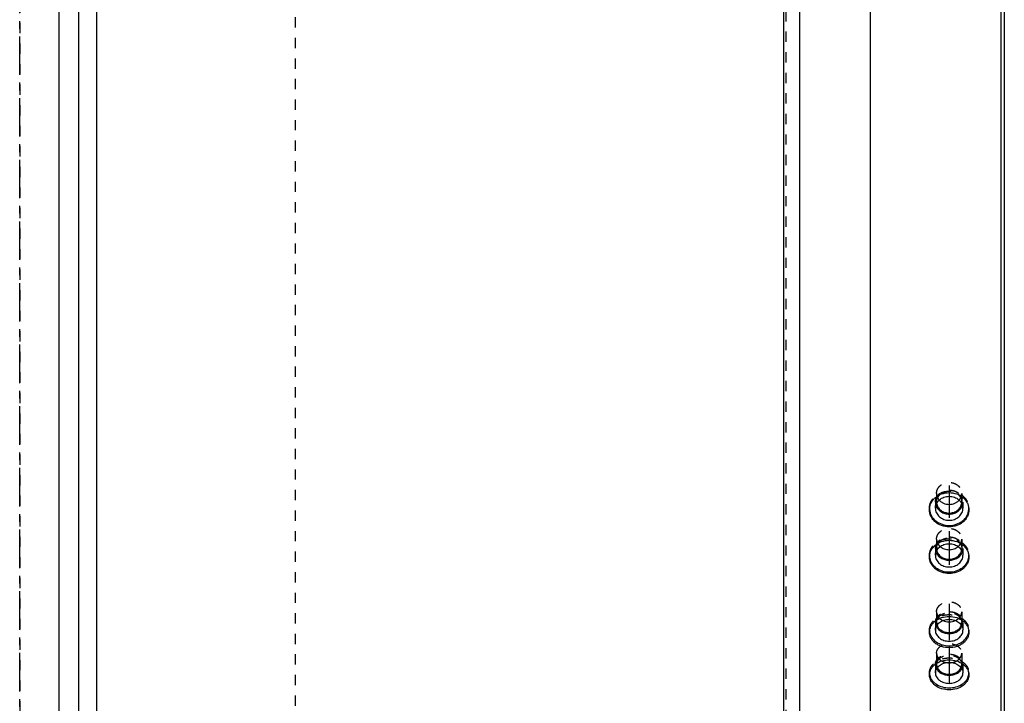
# Model space of a CAD drawing. Header units: millimetres. Extents: x -130 to 1130, y -374 to 1374.
# Tile 5 of 12: x 500 to 1125, y 49 to 483. Entities that reach past the tile are written whole.
import ezdxf

# ---------------------------------------------------------------- set-up
doc = ezdxf.new("R2010")
doc.units = ezdxf.units.MM
doc.header["$LTSCALE"] = 65.185185
doc.linetypes.add('CENTER', pattern=[0.6, 0.375, -0.075, 0.075, -0.075])
doc.linetypes.add('HIDDEN', pattern=[0.2, 0.1, -0.1])
doc.layers.add('ACHSEN_S', color=7, linetype='CONTINUOUS')
doc.layers.add('KONST.EL_MIT_GEO', color=7, linetype='CONTINUOUS')

msp = doc.modelspace()

# ---------------------------------------------------------------- linework, layer by layer
at = {"layer": 'ACHSEN_S', "color": 2, "linetype": 'CENTER'}
msp.add_line((500, -373.86), (500, 1373.86), dxfattribs=at)
at = {"layer": 'KONST.EL_MIT_GEO', "color": 7, "linetype": 'Continuous'}
for p, q in [((549.02, -224), (549.02, 1224)), ((985, -224), (985, 1224)), ((525, -214), (525, 1214)), ((537.5, -217.35), (537.5, 1217.35)), ((995, 1214), (995, -214)), ((1040, -167), (1040, 1167)), ((1123, -167), (1123, 1167)), ((1125, 1165), (1125, -165))]:
    msp.add_line(p, q, dxfattribs=at)
at = {"layer": 'KONST.EL_MIT_GEO', "color": 8, "linetype": 'HIDDEN'}
for p, q in [((986.22, 1165.91), (986.22, -165.91)), ((675, -122.18), (675, 1122.18)), ((500, 1106.21), (500, -106.21)), ((1082, 181.99), (1082, 176.48)), ((1098, 181.99), (1098, 176.48)), ((1081.25, 176.48), (1081.25, 172.54)), ((1098.75, 176.48), (1098.75, 172.54)), ((1077.5, 172.54), (1077.5, 171.55)), ((1102.5, 172.54), (1102.5, 171.55)), ((1082, 153.01), (1082, 146.99)), ((1098, 153.01), (1098, 146.99)), ((1081.25, 146.99), (1081.25, 142.7)), ((1098.75, 146.99), (1098.75, 142.7)), ((1077.5, 142.7), (1077.5, 141.62)), ((1102.5, 142.7), (1102.5, 141.62)), ((1082, 106.86), (1082, 100.04)), ((1098, 106.86), (1098, 100.04)), ((1081.25, 100.04), (1081.25, 95.17)), ((1098.75, 100.04), (1098.75, 95.17)), ((1077.5, 95.17), (1077.5, 93.96)), ((1102.5, 95.17), (1102.5, 93.96)), ((1082, 80.59), (1082, 73.31)), ((1098, 80.59), (1098, 73.31)), ((1081.25, 73.31), (1081.25, 68.12)), ((1098.75, 73.31), (1098.75, 68.12)), ((1077.5, 68.12), (1077.5, 66.82)), ((1102.5, 68.12), (1102.5, 66.82))]:
    msp.add_line(p, q, dxfattribs=at)
at = {"layer": 'KONST.EL_MIT_GEO', "color": 2, "linetype": 'CENTER'}
for p, q in [((1090, 186.99), (1090, 166.55)), ((1090, 158.01), (1090, 136.62)), ((1090, 111.86), (1090, 88.96)), ((1090, 85.59), (1090, 61.82))]:
    msp.add_line(p, q, dxfattribs=at)
at = {"layer": 'KONST.EL_MIT_GEO', "color": 8, "linetype": 'HIDDEN'}
for centre, radius, start, end in [((1088.14, 182), 6.14, 180.06448, 197.54964), ((1091.86, 182), 6.14, 342.45036, 359.93552), ((1087.96, 176.48), 6.71, 180.05998, 197.13379), ((1088.08, 176.48), 6.08, 180.00727, 187.21826), ((1088.38, 182.08), 6.4, 197.55203, 206.38742), ((1091.62, 182.08), 6.4, 333.61258, 342.44797), ((1091.92, 176.48), 6.08, 352.78174, 359.99273), ((1092.04, 176.48), 6.71, 342.86621, 359.94002), ((1086.97, 172.54), 9.47, 180.00105, 182.97635), ((1093.03, 172.54), 9.47, 357.02371, 359.99895), ((1088.3, 153.23), 6.34, 208.24685, 210.57961), ((1091.7, 153.23), 6.34, 329.42039, 331.75316), ((1087.74, 147), 5.74, 180.02861, 191.18693), ((1092.26, 147), 5.74, 348.81307, 359.97139), ((1086.4, 142.7), 8.9, 180.0015, 183.45248), ((1093.6, 142.7), 8.9, 356.5476, 359.9985), ((1085.38, 95.17), 7.88, 180.00283, 184.41231), ((1094.62, 95.17), 7.88, 355.58767, 359.99717), ((1086.67, 73.31), 4.67, 168.72691, 179.96362), ((1093.33, 73.31), 4.67, 0.03636, 11.27099), ((1084.74, 68.12), 7.24, 180.00436, 185.15354), ((1095.26, 68.12), 7.24, 354.84854, 359.99564)]:
    msp.add_arc(centre, radius, start, end, dxfattribs=at)
at = {"layer": 'KONST.EL_MIT_GEO', "color": 7, "linetype": 'Continuous'}
for centre, radius, start, end in [((1087, 172.54), 9.5, 182.97645, 185.93324), ((1087, 172.54), 9.5, 185.93309, 186.26036), ((1093, 172.54), 9.5, 353.73964, 354.06691), ((1093, 172.54), 9.5, 354.06676, 357.02361), ((1086.42, 142.7), 8.92, 183.45259, 186.45915), ((1086.44, 142.7), 8.94, 186.45888, 186.87174), ((1093.58, 142.7), 8.92, 353.54085, 356.54749), ((1093.56, 142.7), 8.94, 353.12826, 353.54112), ((1085.43, 95.18), 7.93, 184.41501, 188.77037), ((1085.47, 95.18), 7.97, 188.76808, 189.1378), ((1094.53, 95.18), 7.97, 350.8622, 351.23192), ((1094.57, 95.18), 7.93, 351.22963, 355.58497), ((1090, 84.99), 10.49, 260.66802, 279.33198), ((1084.81, 68.12), 7.31, 185.1569, 189.53011), ((1084.89, 68.14), 7.39, 189.52862, 191.8858), ((1095.11, 68.14), 7.39, 348.1142, 350.47138), ((1095.19, 68.12), 7.31, 350.46989, 354.84518)]:
    msp.add_arc(centre, radius, start, end, dxfattribs=at)
at = {"layer": 'KONST.EL_MIT_GEO', "color": 8, "linetype": 'HIDDEN'}
for points, knots in [([(1082, 181.99), (1082, 182.45), (1082.1, 183.37), (1082.57, 184.69), (1083.32, 185.9), (1084.67, 187.33), (1086.91, 188.61), (1090, 189.13), (1093.09, 188.61), (1095.33, 187.33), (1096.68, 185.9), (1097.43, 184.69), (1097.9, 183.37), (1098, 182.45), (1098, 181.99)], [0, 0, 0, 0, 0.058309, 0.117308, 0.177562, 0.239418, 0.367477, 0.5, 0.632523, 0.760582, 0.822438, 0.882692, 0.941691, 1, 1, 1, 1]), ([(1077.5, 172.54), (1077.5, 173.25), (1077.66, 174.69), (1078.39, 176.75), (1079.56, 178.65), (1081.67, 180.88), (1085.18, 182.88), (1090, 183.69), (1094.82, 182.88), (1098.33, 180.88), (1100.44, 178.65), (1101.61, 176.75), (1102.34, 174.69), (1102.5, 173.25), (1102.5, 172.54)], [0, 0, 0, 0, 0.058309, 0.117308, 0.177562, 0.239418, 0.367477, 0.5, 0.632523, 0.760582, 0.822438, 0.882692, 0.941691, 1, 1, 1, 1]), ([(1081.25, 176.48), (1081.25, 176.98), (1081.36, 177.98), (1081.87, 179.43), (1082.69, 180.75), (1084.17, 182.31), (1086.62, 183.72), (1090, 184.29), (1093.38, 183.72), (1095.83, 182.31), (1097.31, 180.75), (1098.13, 179.43), (1098.64, 177.98), (1098.75, 176.98), (1098.75, 176.48)], [0, 0, 0, 0, 0.058309, 0.117308, 0.177562, 0.239418, 0.367477, 0.5, 0.632523, 0.760582, 0.822438, 0.882692, 0.941691, 1, 1, 1, 1]), ([(1084.12, 181.2), (1084.88, 181.92), (1086.76, 183.06), (1090, 183.63), (1093.24, 183.06), (1095.12, 181.92), (1095.88, 181.2)], [0, 0, 0, 0, 0.245316, 0.5, 0.754684, 1, 1, 1, 1]), ([(1082, 176.48), (1082, 176.91), (1082.09, 177.78), (1082.65, 179.47), (1083.47, 180.58), (1084.12, 181.2)], [0, 0, 0, 0, 0.244688, 0.491993, 1, 1, 1, 1]), ([(1082.65, 179.23), (1082.72, 179.1), (1083, 178.58), (1083.35, 178.1), (1083.64, 177.77)], [0, 0, 0, 0, 0.247377, 1, 1, 1, 1]), ([(1095.88, 181.2), (1096.53, 180.58), (1097.35, 179.47), (1097.91, 177.78), (1098, 176.91), (1098, 176.48)], [0, 0, 0, 0, 0.508007, 0.755312, 1, 1, 1, 1]), ([(1096.36, 177.77), (1096.46, 177.88), (1096.83, 178.34), (1097.15, 178.84), (1097.35, 179.23)], [0, 0, 0, 0, 0.253271, 1, 1, 1, 1]), ([(1082, 153.01), (1082, 153.45), (1082.11, 154.35), (1082.57, 155.63), (1083.32, 156.8), (1084.68, 158.19), (1086.92, 159.43), (1090, 159.93), (1093.08, 159.43), (1095.32, 158.19), (1096.68, 156.8), (1097.43, 155.63), (1097.89, 154.35), (1098, 153.45), (1098, 153.01)], [0, 0, 0, 0, 0.057314, 0.115486, 0.175212, 0.236909, 0.365749, 0.5, 0.634251, 0.763091, 0.824788, 0.884514, 0.942686, 1, 1, 1, 1]), ([(1077.5, 142.7), (1077.5, 143.39), (1077.66, 144.78), (1078.39, 146.78), (1079.56, 148.62), (1081.68, 150.79), (1085.19, 152.72), (1090, 153.5), (1094.81, 152.72), (1098.32, 150.79), (1100.44, 148.62), (1101.61, 146.78), (1102.34, 144.78), (1102.5, 143.39), (1102.5, 142.7)], [0, 0, 0, 0, 0.057314, 0.115486, 0.175212, 0.236909, 0.365749, 0.5, 0.634251, 0.763091, 0.824788, 0.884514, 0.942686, 1, 1, 1, 1]), ([(1081.25, 146.99), (1081.25, 147.48), (1081.36, 148.45), (1081.87, 149.85), (1082.69, 151.14), (1084.18, 152.66), (1086.64, 154.01), (1090, 154.56), (1093.36, 154.01), (1095.82, 152.66), (1097.31, 151.14), (1098.13, 149.85), (1098.64, 148.45), (1098.75, 147.48), (1098.75, 146.99)], [0, 0, 0, 0, 0.057314, 0.115486, 0.175212, 0.236909, 0.365749, 0.5, 0.634251, 0.763091, 0.824788, 0.884514, 0.942686, 1, 1, 1, 1]), ([(1082, 153.01), (1082, 152.53), (1082.12, 151.56), (1082.48, 150.66), (1082.71, 150.23)], [0, 0, 0, 0, 0.495676, 1, 1, 1, 1]), ([(1082, 146.99), (1082, 147.61), (1082.2, 148.86), (1082.79, 149.98), (1083.16, 150.49)], [0, 0, 0, 0, 0.493185, 1, 1, 1, 1]), ([(1082.84, 150), (1082.93, 149.84), (1083.34, 149.21), (1083.86, 148.66), (1084.29, 148.29)], [0, 0, 0, 0, 0.245558, 1, 1, 1, 1]), ([(1083.16, 150.49), (1083.52, 150.99), (1084.4, 151.92), (1086.06, 152.95), (1087.97, 153.6), (1090, 153.81), (1092.03, 153.6), (1093.94, 152.95), (1095.6, 151.92), (1096.48, 150.99), (1096.84, 150.49)], [0, 0, 0, 0, 0.118415, 0.241986, 0.369805, 0.5, 0.630195, 0.758014, 0.881585, 1, 1, 1, 1]), ([(1095.71, 148.29), (1095.86, 148.41), (1096.41, 148.92), (1096.88, 149.52), (1097.16, 150)], [0, 0, 0, 0, 0.255415, 1, 1, 1, 1]), ([(1096.84, 150.49), (1097.21, 149.98), (1097.8, 148.86), (1098, 147.61), (1098, 146.99)], [0, 0, 0, 0, 0.506815, 1, 1, 1, 1]), ([(1097.29, 150.23), (1097.52, 150.66), (1097.88, 151.56), (1098, 152.53), (1098, 153.01)], [0, 0, 0, 0, 0.504324, 1, 1, 1, 1]), ([(1081.25, 146.99), (1081.25, 146.81), (1081.28, 146.08), (1081.44, 145.36), (1081.63, 144.84)], [0, 0, 0, 0, 0.249104, 1, 1, 1, 1]), ([(1098.37, 144.84), (1098.43, 145.02), (1098.65, 145.71), (1098.75, 146.45), (1098.75, 146.99)], [0, 0, 0, 0, 0.252341, 1, 1, 1, 1]), ([(1082, 106.86), (1082, 107.28), (1082.11, 108.12), (1082.57, 109.33), (1083.33, 110.43), (1084.69, 111.74), (1086.94, 112.9), (1090, 113.37), (1093.06, 112.9), (1095.31, 111.74), (1096.67, 110.43), (1097.43, 109.33), (1097.89, 108.12), (1098, 107.28), (1098, 106.86)], [0, 0, 0, 0, 0.055375, 0.111946, 0.170666, 0.232079, 0.362448, 0.5, 0.637552, 0.767921, 0.829334, 0.888054, 0.944625, 1, 1, 1, 1]), ([(1081.25, 100.04), (1081.25, 100.5), (1081.37, 101.42), (1081.88, 102.74), (1082.7, 103.95), (1084.19, 105.38), (1086.66, 106.65), (1090, 107.16), (1093.34, 106.65), (1095.81, 105.38), (1097.3, 103.95), (1098.12, 102.74), (1098.63, 101.42), (1098.75, 100.5), (1098.75, 100.04)], [0, 0, 0, 0, 0.055375, 0.111946, 0.170666, 0.232079, 0.362448, 0.5, 0.637552, 0.767921, 0.829334, 0.888054, 0.944625, 1, 1, 1, 1]), ([(1082, 106.86), (1082, 106.26), (1082.23, 105.02), (1082.86, 103.94), (1083.25, 103.45)], [0, 0, 0, 0, 0.48952, 1, 1, 1, 1]), ([(1082.32, 101.82), (1082.57, 102.49), (1083.37, 103.79), (1085.19, 105.25), (1087.47, 106.18), (1090, 106.5), (1092.53, 106.18), (1094.81, 105.25), (1096.63, 103.79), (1097.43, 102.49), (1097.68, 101.82)], [0, 0, 0, 0, 0.113253, 0.235077, 0.365103, 0.5, 0.634897, 0.764923, 0.886747, 1, 1, 1, 1]), ([(1096.75, 103.45), (1097.14, 103.94), (1097.77, 105.02), (1098, 106.26), (1098, 106.86)], [0, 0, 0, 0, 0.51048, 1, 1, 1, 1]), ([(1077.5, 95.17), (1077.5, 95.82), (1077.67, 97.14), (1078.39, 99.03), (1079.57, 100.76), (1081.14, 102.26), (1083.05, 103.49), (1085.97, 104.72), (1090, 105.34), (1094.03, 104.72), (1096.95, 103.49), (1098.86, 102.26), (1100.43, 100.76), (1101.61, 99.03), (1102.33, 97.14), (1102.5, 95.82), (1102.5, 95.17)], [0, 0, 0, 0, 0.055318, 0.111833, 0.170493, 0.231844, 0.295981, 0.362587, 0.5, 0.637413, 0.704019, 0.768156, 0.829507, 0.888167, 0.944682, 1, 1, 1, 1]), ([(1081.25, 100.04), (1081.25, 99.63), (1081.35, 98.79), (1081.63, 97.99), (1081.81, 97.61)], [0, 0, 0, 0, 0.495504, 1, 1, 1, 1]), ([(1082, 100.04), (1082, 100.19), (1082.03, 100.8), (1082.16, 101.4), (1082.32, 101.82)], [0, 0, 0, 0, 0.24866, 1, 1, 1, 1]), ([(1082, 100.04), (1082, 99.91), (1082.02, 99.36), (1082.14, 98.81), (1082.27, 98.42)], [0, 0, 0, 0, 0.248879, 1, 1, 1, 1]), ([(1083.25, 103.45), (1083.31, 103.39), (1083.53, 103.12), (1083.77, 102.87), (1083.97, 102.69)], [0, 0, 0, 0, 0.246852, 1, 1, 1, 1]), ([(1083.97, 102.69), (1084.11, 102.56), (1084.74, 102.03), (1085.46, 101.61), (1086.02, 101.36)], [0, 0, 0, 0, 0.243616, 1, 1, 1, 1]), ([(1093.98, 101.36), (1094.17, 101.44), (1094.9, 101.81), (1095.58, 102.28), (1096.03, 102.69)], [0, 0, 0, 0, 0.256919, 1, 1, 1, 1]), ([(1096.03, 102.69), (1096.1, 102.75), (1096.35, 102.99), (1096.59, 103.25), (1096.75, 103.45)], [0, 0, 0, 0, 0.253365, 1, 1, 1, 1]), ([(1097.68, 101.82), (1097.73, 101.68), (1097.92, 101.1), (1098, 100.5), (1098, 100.04)], [0, 0, 0, 0, 0.252995, 1, 1, 1, 1]), ([(1097.73, 98.42), (1097.78, 98.55), (1097.93, 99.08), (1098, 99.63), (1098, 100.04)], [0, 0, 0, 0, 0.252486, 1, 1, 1, 1]), ([(1098.19, 97.61), (1098.37, 97.99), (1098.65, 98.79), (1098.75, 99.63), (1098.75, 100.04)], [0, 0, 0, 0, 0.504496, 1, 1, 1, 1]), ([(1082, 80.59), (1082, 80.99), (1082.11, 81.8), (1082.74, 83.37), (1084.32, 85.09), (1086.95, 86.37), (1090, 86.82), (1093.05, 86.37), (1095.68, 85.09), (1097.26, 83.37), (1097.89, 81.8), (1098, 80.99), (1098, 80.59)], [0, 0, 0, 0, 0.0541, 0.109644, 0.228415, 0.360023, 0.5, 0.639977, 0.771585, 0.890356, 0.9459, 1, 1, 1, 1]), ([(1077.5, 68.12), (1077.5, 68.74), (1077.67, 70.01), (1078.4, 71.82), (1079.58, 73.47), (1081.72, 75.44), (1085.24, 77.17), (1090, 77.86), (1094.76, 77.17), (1098.28, 75.44), (1100.42, 73.47), (1101.6, 71.82), (1102.33, 70.01), (1102.5, 68.74), (1102.5, 68.12)], [0, 0, 0, 0, 0.054029, 0.109499, 0.167539, 0.228774, 0.360208, 0.5, 0.639792, 0.771226, 0.832461, 0.890501, 0.945971, 1, 1, 1, 1]), ([(1081.25, 73.31), (1081.25, 73.75), (1081.37, 74.64), (1081.88, 75.9), (1082.7, 77.06), (1084.21, 78.44), (1086.67, 79.65), (1090, 80.13), (1093.33, 79.65), (1095.79, 78.44), (1097.3, 77.06), (1098.12, 75.9), (1098.63, 74.64), (1098.75, 73.75), (1098.75, 73.31)], [0, 0, 0, 0, 0.054029, 0.109499, 0.167539, 0.228774, 0.360208, 0.5, 0.639792, 0.771226, 0.832461, 0.890501, 0.945971, 1, 1, 1, 1]), ([(1082, 80.59), (1082, 79.93), (1082.3, 78.57), (1083.1, 77.45), (1083.59, 76.95)], [0, 0, 0, 0, 0.484188, 1, 1, 1, 1]), ([(1082.09, 74.22), (1082.16, 74.58), (1082.39, 75.3), (1083.19, 76.66), (1084.78, 78.09), (1087.23, 79.15), (1090, 79.52), (1092.77, 79.15), (1095.22, 78.09), (1096.81, 76.66), (1097.61, 75.3), (1097.84, 74.58), (1097.91, 74.22)], [0, 0, 0, 0, 0.054169, 0.110346, 0.230505, 0.361821, 0.500001, 0.638182, 0.769496, 0.889654, 0.945831, 1, 1, 1, 1]), ([(1083.59, 76.95), (1083.71, 76.83), (1084.22, 76.34), (1084.8, 75.94), (1085.27, 75.68)], [0, 0, 0, 0, 0.242874, 1, 1, 1, 1]), ([(1085.27, 75.68), (1085.5, 75.55), (1086.46, 75.08), (1087.5, 74.77), (1088.3, 74.64)], [0, 0, 0, 0, 0.243384, 1, 1, 1, 1]), ([(1091.7, 74.64), (1091.97, 74.69), (1093.02, 74.9), (1094.03, 75.29), (1094.73, 75.68)], [0, 0, 0, 0, 0.256641, 1, 1, 1, 1]), ([(1094.73, 75.68), (1094.89, 75.77), (1095.49, 76.13), (1096.05, 76.58), (1096.41, 76.95)], [0, 0, 0, 0, 0.257663, 1, 1, 1, 1]), ([(1096.41, 76.95), (1096.9, 77.45), (1097.7, 78.57), (1098, 79.93), (1098, 80.59)], [0, 0, 0, 0, 0.515812, 1, 1, 1, 1]), ([(1081.25, 73.31), (1081.25, 72.87), (1081.37, 71.96), (1081.72, 71.11), (1081.94, 70.71)], [0, 0, 0, 0, 0.49315, 1, 1, 1, 1]), ([(1082, 73.31), (1082, 73.15), (1082.03, 72.5), (1082.21, 71.86), (1082.4, 71.41)], [0, 0, 0, 0, 0.247875, 1, 1, 1, 1]), ([(1097.6, 71.41), (1097.67, 71.57), (1097.89, 72.17), (1098, 72.83), (1098, 73.31)], [0, 0, 0, 0, 0.254469, 1, 1, 1, 1]), ([(1098.06, 70.71), (1098.28, 71.11), (1098.63, 71.96), (1098.75, 72.87), (1098.75, 73.31)], [0, 0, 0, 0, 0.50685, 1, 1, 1, 1])]:
    msp.add_open_spline(points, degree=3, knots=knots, dxfattribs=at)
at = {"layer": 'KONST.EL_MIT_GEO', "color": 7, "linetype": 'Continuous'}
for points, knots in [([(1077.5, 171.55), (1077.5, 172.27), (1077.66, 173.71), (1078.39, 175.77), (1079.56, 177.68), (1081.67, 179.92), (1085.17, 181.94), (1090, 182.77), (1094.83, 181.94), (1098.33, 179.92), (1100.44, 177.68), (1101.61, 175.77), (1102.34, 173.71), (1102.5, 172.27), (1102.5, 171.55)], [0, 0, 0, 0, 0.058255, 0.117301, 0.177654, 0.239607, 0.367695, 0.5, 0.632305, 0.760393, 0.822346, 0.882699, 0.941745, 1, 1, 1, 1]), ([(1081.25, 172.54), (1081.25, 173.04), (1081.36, 174.04), (1081.87, 175.49), (1082.69, 176.81), (1084.17, 178.37), (1086.62, 179.78), (1090, 180.35), (1093.38, 179.78), (1095.83, 178.37), (1097.31, 176.81), (1098.13, 175.49), (1098.64, 174.04), (1098.75, 173.04), (1098.75, 172.54)], [0, 0, 0, 0, 0.058309, 0.117308, 0.177562, 0.239418, 0.367477, 0.5, 0.632523, 0.760582, 0.822438, 0.882692, 0.941691, 1, 1, 1, 1]), ([(1082.05, 175.71), (1082.1, 175.29), (1082.3, 174.45), (1083.04, 172.85), (1084.6, 171.13), (1087.12, 169.82), (1090, 169.36), (1092.88, 169.82), (1095.4, 171.13), (1096.96, 172.85), (1097.7, 174.45), (1097.9, 175.29), (1097.95, 175.71)], [0, 0, 0, 0, 0.058327, 0.117571, 0.239713, 0.367904, 0.5, 0.632096, 0.760287, 0.882429, 0.941673, 1, 1, 1, 1]), ([(1083.64, 177.77), (1084.02, 177.34), (1084.89, 176.56), (1086.97, 175.39), (1090, 174.79), (1093.03, 175.39), (1095.11, 176.56), (1095.98, 177.34), (1096.36, 177.77)], [0, 0, 0, 0, 0.120714, 0.245112, 0.5, 0.754888, 0.879286, 1, 1, 1, 1]), ([(1102.5, 171.55), (1102.5, 170.84), (1102.34, 169.41), (1101.61, 167.35), (1100.44, 165.46), (1098.33, 163.25), (1094.82, 161.26), (1090, 160.46), (1085.18, 161.26), (1081.67, 163.25), (1079.56, 165.46), (1078.39, 167.35), (1077.66, 169.41), (1077.5, 170.84), (1077.5, 171.55)], [0, 0, 0, 0, 0.058364, 0.117318, 0.177471, 0.239228, 0.367256, 0.5, 0.632744, 0.760772, 0.822529, 0.882682, 0.941636, 1, 1, 1, 1]), ([(1077.56, 171.5), (1077.63, 170.84), (1077.92, 169.5), (1078.77, 167.62), (1080, 165.91), (1082.11, 163.91), (1085.46, 162.14), (1090, 161.42), (1094.54, 162.14), (1097.89, 163.91), (1100, 165.91), (1101.23, 167.62), (1102.08, 169.5), (1102.37, 170.84), (1102.44, 171.5)], [0, 0, 0, 0, 0.058262, 0.117414, 0.177885, 0.239905, 0.367965, 0.5, 0.632035, 0.760095, 0.822115, 0.882586, 0.941738, 1, 1, 1, 1]), ([(1081.25, 172.54), (1081.25, 172.04), (1081.36, 171.03), (1081.87, 169.59), (1082.69, 168.26), (1084.17, 166.7), (1086.62, 165.3), (1090, 164.73), (1093.38, 165.3), (1095.83, 166.7), (1097.31, 168.26), (1098.13, 169.59), (1098.64, 171.03), (1098.75, 172.04), (1098.75, 172.54)], [0, 0, 0, 0, 0.058309, 0.117308, 0.177562, 0.239418, 0.367477, 0.5, 0.632523, 0.760582, 0.822438, 0.882692, 0.941691, 1, 1, 1, 1]), ([(1081.55, 174.51), (1081.8, 173.7), (1082.63, 172.12), (1084.63, 170.3), (1087.17, 169.13), (1090, 168.73), (1092.83, 169.13), (1095.37, 170.3), (1097.37, 172.12), (1098.2, 173.7), (1098.45, 174.51)], [0, 0, 0, 0, 0.117711, 0.240614, 0.36872, 0.5, 0.63128, 0.759386, 0.882289, 1, 1, 1, 1]), ([(1077.5, 141.62), (1077.5, 142.31), (1077.66, 143.71), (1078.39, 145.72), (1079.56, 147.56), (1081.68, 149.75), (1085.19, 151.7), (1090, 152.5), (1094.81, 151.7), (1098.32, 149.75), (1100.44, 147.56), (1101.61, 145.72), (1102.34, 143.71), (1102.5, 142.31), (1102.5, 141.62)], [0, 0, 0, 0, 0.057258, 0.115484, 0.175321, 0.237124, 0.365991, 0.5, 0.634009, 0.762876, 0.824679, 0.884516, 0.942742, 1, 1, 1, 1]), ([(1081.25, 142.7), (1081.25, 143.18), (1081.36, 144.16), (1081.87, 145.56), (1082.69, 146.84), (1084.18, 148.36), (1086.64, 149.71), (1090, 150.26), (1093.36, 149.71), (1095.82, 148.36), (1097.31, 146.84), (1098.13, 145.56), (1098.64, 144.16), (1098.75, 143.18), (1098.75, 142.7)], [0, 0, 0, 0, 0.057314, 0.115486, 0.175212, 0.236909, 0.365749, 0.5, 0.634251, 0.763091, 0.824788, 0.884514, 0.942686, 1, 1, 1, 1]), ([(1081.63, 144.84), (1081.9, 144.08), (1082.77, 142.61), (1084.76, 140.93), (1087.25, 139.86), (1090, 139.49), (1092.75, 139.86), (1095.24, 140.93), (1097.23, 142.61), (1098.1, 144.08), (1098.37, 144.84)], [0, 0, 0, 0, 0.116331, 0.238956, 0.367658, 0.5, 0.632342, 0.761044, 0.883669, 1, 1, 1, 1]), ([(1082.11, 145.88), (1082.26, 145.1), (1082.94, 143.53), (1084.79, 141.7), (1087.24, 140.52), (1090, 140.11), (1092.76, 140.52), (1095.21, 141.7), (1097.06, 143.53), (1097.74, 145.1), (1097.89, 145.88)], [0, 0, 0, 0, 0.115556, 0.237565, 0.366585, 0.5, 0.633415, 0.762435, 0.884444, 1, 1, 1, 1]), ([(1084.29, 148.29), (1085.05, 147.63), (1086.89, 146.6), (1090, 146.09), (1093.11, 146.6), (1094.95, 147.63), (1095.71, 148.29)], [0, 0, 0, 0, 0.244745, 0.5, 0.755255, 1, 1, 1, 1]), ([(1102.5, 141.62), (1102.5, 140.93), (1102.34, 139.54), (1101.61, 137.54), (1100.44, 135.72), (1098.31, 133.57), (1094.8, 131.65), (1090, 130.88), (1085.2, 131.65), (1081.69, 133.57), (1079.56, 135.72), (1078.39, 137.54), (1077.66, 139.54), (1077.5, 140.93), (1077.5, 141.62)], [0, 0, 0, 0, 0.057371, 0.11549, 0.175103, 0.236692, 0.365503, 0.5, 0.634497, 0.763308, 0.824897, 0.88451, 0.942629, 1, 1, 1, 1]), ([(1077.56, 141.63), (1077.64, 140.98), (1077.94, 139.7), (1078.8, 137.88), (1080.03, 136.24), (1082.15, 134.31), (1085.49, 132.61), (1090, 131.92), (1094.51, 132.61), (1097.85, 134.31), (1099.97, 136.24), (1101.2, 137.88), (1102.06, 139.7), (1102.36, 140.98), (1102.44, 141.63)], [0, 0, 0, 0, 0.057271, 0.115659, 0.175678, 0.237593, 0.36641, 0.5, 0.63359, 0.762407, 0.824322, 0.884341, 0.942729, 1, 1, 1, 1]), ([(1081.25, 142.7), (1081.25, 142.21), (1081.36, 141.24), (1081.87, 139.84), (1082.69, 138.55), (1084.18, 137.03), (1086.64, 135.68), (1090, 135.13), (1093.36, 135.68), (1095.82, 137.03), (1097.31, 138.55), (1098.13, 139.84), (1098.64, 141.24), (1098.75, 142.21), (1098.75, 142.7)], [0, 0, 0, 0, 0.057314, 0.115486, 0.175212, 0.236909, 0.365749, 0.5, 0.634251, 0.763091, 0.824788, 0.884514, 0.942686, 1, 1, 1, 1]), ([(1077.5, 93.96), (1077.5, 94.61), (1077.67, 95.93), (1078.4, 97.82), (1079.57, 99.56), (1081.7, 101.62), (1085.22, 103.45), (1090, 104.2), (1094.78, 103.45), (1098.3, 101.62), (1100.43, 99.56), (1101.6, 97.82), (1102.33, 95.93), (1102.5, 94.61), (1102.5, 93.96)], [0, 0, 0, 0, 0.055318, 0.111959, 0.170809, 0.232342, 0.362731, 0.5, 0.637269, 0.767658, 0.829191, 0.888041, 0.944682, 1, 1, 1, 1]), ([(1081.25, 95.17), (1081.25, 95.63), (1081.37, 96.55), (1081.88, 97.87), (1082.7, 99.08), (1084.19, 100.51), (1086.66, 101.78), (1090, 102.29), (1093.34, 101.78), (1095.81, 100.51), (1097.3, 99.08), (1098.12, 97.87), (1098.63, 96.55), (1098.75, 95.63), (1098.75, 95.17)], [0, 0, 0, 0, 0.055375, 0.111946, 0.170666, 0.232079, 0.362448, 0.5, 0.637552, 0.767921, 0.829334, 0.888054, 0.944625, 1, 1, 1, 1]), ([(1102.5, 93.96), (1102.5, 93.31), (1102.34, 91.99), (1101.61, 90.11), (1100.43, 88.4), (1098.86, 86.9), (1096.95, 85.69), (1094.03, 84.48), (1090, 83.86), (1085.97, 84.48), (1083.05, 85.69), (1081.14, 86.9), (1079.57, 88.4), (1078.39, 90.11), (1077.66, 91.99), (1077.5, 93.31), (1077.5, 93.96)], [0, 0, 0, 0, 0.055376, 0.111823, 0.170352, 0.231581, 0.29566, 0.362299, 0.5, 0.637701, 0.70434, 0.768419, 0.829648, 0.888177, 0.944624, 1, 1, 1, 1]), ([(1077.6, 93.92), (1077.7, 93.32), (1078.03, 92.13), (1079.23, 89.88), (1081.7, 87.47), (1085.59, 85.67), (1090, 85.05), (1094.41, 85.67), (1098.3, 87.47), (1100.77, 89.88), (1101.97, 92.13), (1102.3, 93.32), (1102.4, 93.92)], [0, 0, 0, 0, 0.055435, 0.112491, 0.233122, 0.363505, 0.5, 0.636495, 0.766878, 0.887509, 0.944565, 1, 1, 1, 1]), ([(1081.25, 95.17), (1081.25, 94.72), (1081.37, 93.8), (1081.88, 92.48), (1082.7, 91.27), (1084.19, 89.83), (1086.66, 88.57), (1090, 88.06), (1093.34, 88.57), (1095.81, 89.83), (1097.3, 91.27), (1098.12, 92.48), (1098.63, 93.8), (1098.75, 94.72), (1098.75, 95.17)], [0, 0, 0, 0, 0.055375, 0.111946, 0.170666, 0.232079, 0.362448, 0.5, 0.637552, 0.767921, 0.829334, 0.888054, 0.944625, 1, 1, 1, 1]), ([(1081.81, 97.61), (1082.12, 96.93), (1083.05, 95.65), (1085, 94.22), (1087.39, 93.31), (1090, 93), (1092.61, 93.31), (1095, 94.22), (1096.95, 95.65), (1097.88, 96.93), (1098.19, 97.61)], [0, 0, 0, 0, 0.114027, 0.236277, 0.365974, 0.5, 0.634026, 0.763723, 0.885973, 1, 1, 1, 1]), ([(1082.27, 98.42), (1082.49, 97.73), (1083.27, 96.4), (1085.1, 94.88), (1087.43, 93.92), (1090, 93.59), (1092.57, 93.92), (1094.9, 94.88), (1096.73, 96.4), (1097.51, 97.73), (1097.73, 98.42)], [0, 0, 0, 0, 0.113005, 0.234671, 0.364801, 0.5, 0.635199, 0.765329, 0.886995, 1, 1, 1, 1]), ([(1077.5, 66.82), (1077.5, 67.44), (1077.67, 68.71), (1078.4, 70.53), (1079.58, 72.2), (1081.72, 74.18), (1085.24, 75.93), (1090, 76.64), (1094.76, 75.93), (1098.28, 74.18), (1100.42, 72.2), (1101.6, 70.53), (1102.33, 68.71), (1102.5, 67.44), (1102.5, 66.82)], [0, 0, 0, 0, 0.053974, 0.109523, 0.167705, 0.229068, 0.360516, 0.5, 0.639483, 0.770931, 0.832294, 0.890477, 0.946026, 1, 1, 1, 1]), ([(1081.25, 68.12), (1081.25, 68.55), (1081.37, 69.44), (1081.88, 70.71), (1082.7, 71.87), (1084.21, 73.24), (1086.67, 74.45), (1090, 74.94), (1093.33, 74.45), (1095.79, 73.24), (1097.3, 71.87), (1098.12, 70.71), (1098.63, 69.44), (1098.75, 68.55), (1098.75, 68.12)], [0, 0, 0, 0, 0.054029, 0.109499, 0.167539, 0.228774, 0.360208, 0.5, 0.639792, 0.771226, 0.832461, 0.890501, 0.945971, 1, 1, 1, 1]), ([(1081.94, 70.71), (1082.29, 70.1), (1083.24, 68.94), (1085.17, 67.65), (1087.49, 66.84), (1090, 66.57), (1092.51, 66.84), (1094.83, 67.65), (1096.76, 68.94), (1097.71, 70.1), (1098.06, 70.71)], [0, 0, 0, 0, 0.112757, 0.23486, 0.365106, 0.5, 0.634894, 0.76514, 0.887243, 1, 1, 1, 1]), ([(1102.5, 66.82), (1102.5, 66.2), (1102.33, 64.93), (1101.6, 63.13), (1100.42, 61.48), (1098.27, 59.54), (1094.75, 57.84), (1090, 57.16), (1085.25, 57.84), (1081.73, 59.54), (1079.58, 61.48), (1078.4, 63.13), (1077.67, 64.93), (1077.5, 66.2), (1077.5, 66.82)], [0, 0, 0, 0, 0.054085, 0.109476, 0.167373, 0.228478, 0.359896, 0.5, 0.640104, 0.771522, 0.832627, 0.890524, 0.945915, 1, 1, 1, 1]), ([(1077.66, 66.62), (1077.77, 66.06), (1078.15, 64.94), (1079.07, 63.4), (1080.33, 62.02), (1082.44, 60.39), (1085.7, 58.99), (1090, 58.42), (1094.3, 58.99), (1097.56, 60.39), (1099.67, 62.02), (1100.93, 63.4), (1101.85, 64.94), (1102.23, 66.06), (1102.34, 66.62)], [0, 0, 0, 0, 0.054138, 0.110302, 0.169138, 0.2309, 0.362061, 0.5, 0.637939, 0.7691, 0.830862, 0.889698, 0.945862, 1, 1, 1, 1]), ([(1081.25, 68.12), (1081.25, 67.68), (1081.37, 66.79), (1081.88, 65.53), (1082.7, 64.37), (1084.21, 62.99), (1086.67, 61.78), (1090, 61.3), (1093.33, 61.78), (1095.79, 62.99), (1097.3, 64.37), (1098.12, 65.53), (1098.63, 66.79), (1098.75, 67.68), (1098.75, 68.12)], [0, 0, 0, 0, 0.054029, 0.109499, 0.167539, 0.228774, 0.360208, 0.5, 0.639792, 0.771226, 0.832461, 0.890501, 0.945971, 1, 1, 1, 1])]:
    msp.add_open_spline(points, degree=3, knots=knots, dxfattribs=at)
for points in [[(1086.02, 101.36), (1087.26, 100.79), (1090, 100.24), (1092.74, 100.79), (1093.98, 101.36)], [(1082.4, 71.41), (1083.55, 68.76), (1090, 65.7), (1096.45, 68.76), (1097.6, 71.41)]]:
    msp.add_open_spline(points, degree=3, dxfattribs=at)

doc.saveas('drawing.dxf')
